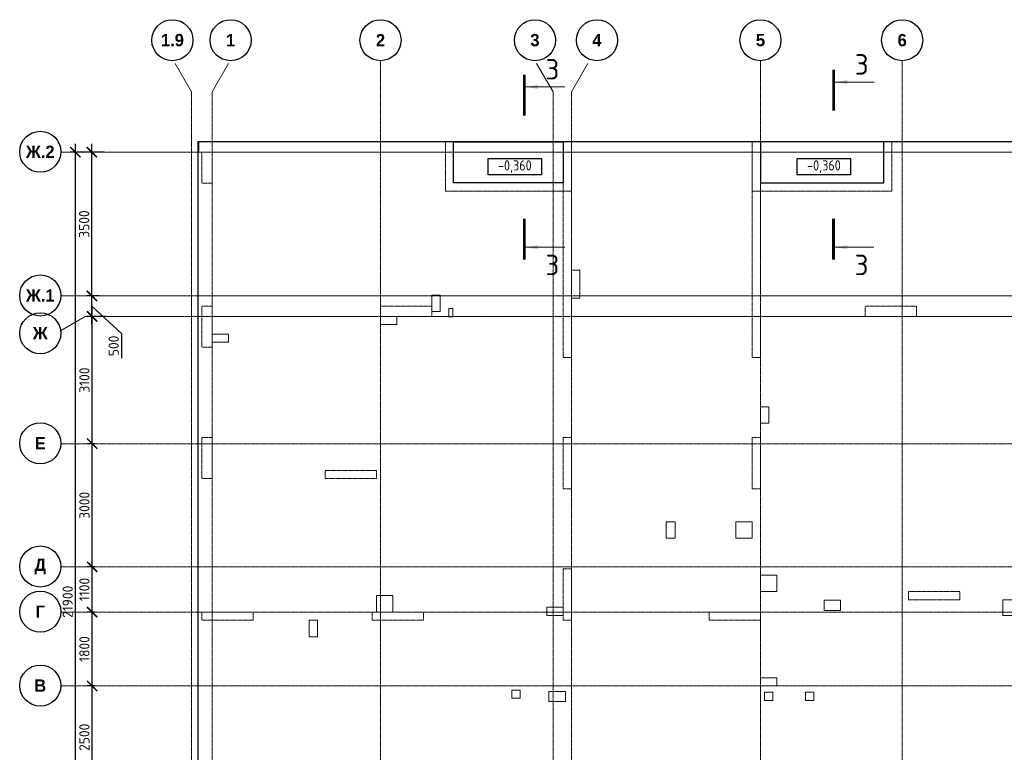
# Model space of a CAD drawing. Header units: millimetres. Extents: x 247266 to 730847, y -636031 to 10052.
# Tile 57 of 256: x 327806 to 351777, y -183367 to -165524. Entities that reach past the tile are written whole.
import ezdxf

# ---------------------------------------------------------------- set-up
doc = ezdxf.new("R2010")
doc.units = ezdxf.units.MM
for name, pattern in [('01 Штриховая _4 мм_', [6, 3.5, -2.5]), ('______5', [1100, 800, -100, 100, -100]), ('HIDDEN2', [4.7625, 3.175, -1.5875]), ('осевая', [50.8, 31.75, -6.35, 6.35, -6.35])]:
    doc.linetypes.add(name, pattern=pattern)
for name, color, linetype, lineweight in [('ВК__отв в полу 1-2 эт', 7, 'Continuous', 25), ('Оси', 7, '______5', 18), ('Перекрытие ж_бетон', 7, 'Continuous', 30), ('СТЕНЫ', 7, 'Continuous', 30), ('Текст_ общее', 7, 'Continuous', 25), ('Узлы', 7, 'Continuous', 0)]:
    doc.layers.add(name, color=color, linetype=linetype, lineweight=lineweight)
doc.layers.add('РАЗМЕРЫ', color=7, linetype='Continuous')
doc.styles.add('Century Gothic', font='GOTHIC.TTF')
doc.styles.add('GOST Common_1', font='GOST_Common.ttf', dxfattribs={"width": 0.9, "height": 250})
doc.styles.add('GOST-2.304_Type-B', font='GOST_Common.ttf')
doc.dimstyles.new('СПДС', dxfattribs={"dimscale": 100, "dimtxt": 2.5, "dimasz": 2.5, "dimexe": 1.25, "dimexo": 0, "dimtad": 1, "dimdec": 0, "dimtxsty": 'GOST-2.304_Type-B', "dimblk": 'ARCHTICK', "dimcen": 2.5, "dimdle": 2, "dimadec": 0, "dimazin": 2, "dimtfac": 0.75, "dimtdec": 0, "dimtmove": 1, "dimatfit": 3, "dimfxl": 1, "dimtolj": 1, "dimarcsym": 1})

# ---------------------------------------------------------------- blocks, each defined once
blk = doc.blocks.new('NSY101')
at = {"color": 0, "linetype": 'ByBlock', "lineweight": -2}
blk.add_circle((0, 0), 50, dxfattribs=at)
blk = doc.blocks.new('_ArchTick')
at = {"color": 0, "linetype": 'ByBlock', "const_width": 0.15}
blk.add_lwpolyline([(-0.5, -0.5), (0.5, 0.5)], dxfattribs=at)
blk = doc.blocks.new('*D2163')
at = {"layer": 'DEFPOINTS', "color": 0, "transparency": 16777216}
for p in [(519913, -205117), (520362, -205117), (520124, -227017)]:
    blk.add_point(p, dxfattribs=at)
at = {"layer": 'РАЗМЕРЫ', "color": 0, "lineweight": -2, "transparency": 16777216}
for p, q in [((519913, -227217), (519913, -204917)), ((520362, -205117), (519788, -205117)), ((520124, -227017), (519788, -227017))]:
    blk.add_line(p, q, dxfattribs=at)
at = {"layer": 'РАЗМЕРЫ', "color": 0, "lineweight": -2, "transparency": 16777216, "xscale": 250, "yscale": 250, "zscale": 250}
for p, rotation in [((519913, -205117), 90), ((519913, -227017), 270)]:
    blk.add_blockref('_ArchTick', p, dxfattribs=dict(at, rotation=rotation))
at = {"layer": 'РАЗМЕРЫ', "color": 0, "transparency": 16777216, "insert": (519726, -216067), "char_height": 250, "attachment_point": 5, "rotation": 90, "style": 'GOST-2.304_Type-B'}
blk.add_mtext('\\A1;21900', dxfattribs=at)
blk = doc.blocks.new('*D2158')
at = {"layer": 'DEFPOINTS', "color": 0, "transparency": 16777216}
for p in [(520321, -218117), (520387, -218117), (520387, -220617)]:
    blk.add_point(p, dxfattribs=at)
at = {"layer": 'РАЗМЕРЫ', "color": 0, "lineweight": -2, "transparency": 16777216}
for p, q in [((520387, -218117), (520196, -218117)), ((520321, -220817), (520321, -217917)), ((520387, -220617), (520196, -220617))]:
    blk.add_line(p, q, dxfattribs=at)
at = {"layer": 'РАЗМЕРЫ', "color": 0, "lineweight": -2, "transparency": 16777216, "xscale": 250, "yscale": 250, "zscale": 250}
for p, rotation in [((520321, -218117), 90), ((520321, -220617), 270)]:
    blk.add_blockref('_ArchTick', p, dxfattribs=dict(at, rotation=rotation))
at = {"layer": 'РАЗМЕРЫ', "color": 0, "transparency": 16777216, "insert": (520133, -219367), "char_height": 250, "attachment_point": 5, "rotation": 90, "style": 'GOST-2.304_Type-B'}
blk.add_mtext('\\A1;2500', dxfattribs=at)
blk = doc.blocks.new('*D2159')
at = {"layer": 'DEFPOINTS', "color": 0, "transparency": 16777216}
for p in [(520321, -216317), (520387, -216317), (520387, -218117)]:
    blk.add_point(p, dxfattribs=at)
at = {"layer": 'РАЗМЕРЫ', "color": 0, "lineweight": -2, "transparency": 16777216}
for p, q in [((520321, -218317), (520321, -216117)), ((520387, -216317), (520196, -216317)), ((520387, -218117), (520196, -218117))]:
    blk.add_line(p, q, dxfattribs=at)
at = {"layer": 'РАЗМЕРЫ', "color": 0, "lineweight": -2, "transparency": 16777216, "xscale": 250, "yscale": 250, "zscale": 250}
for p, rotation in [((520321, -216317), 90), ((520321, -218117), 270)]:
    blk.add_blockref('_ArchTick', p, dxfattribs=dict(at, rotation=rotation))
at = {"layer": 'РАЗМЕРЫ', "color": 0, "transparency": 16777216, "insert": (520133, -217217), "char_height": 250, "attachment_point": 5, "rotation": 90, "style": 'GOST-2.304_Type-B'}
blk.add_mtext('\\A1;1800', dxfattribs=at)
blk = doc.blocks.new('*D2160')
at = {"layer": 'DEFPOINTS', "color": 0, "transparency": 16777216}
for p in [(520321, -215217), (520387, -215217), (520387, -216317)]:
    blk.add_point(p, dxfattribs=at)
at = {"layer": 'РАЗМЕРЫ', "color": 0, "lineweight": -2, "transparency": 16777216}
for p, q in [((520321, -216517), (520321, -215017)), ((520387, -215217), (520196, -215217)), ((520387, -216317), (520196, -216317))]:
    blk.add_line(p, q, dxfattribs=at)
at = {"layer": 'РАЗМЕРЫ', "color": 0, "lineweight": -2, "transparency": 16777216, "xscale": 250, "yscale": 250, "zscale": 250}
for p, rotation in [((520321, -215217), 90), ((520321, -216317), 270)]:
    blk.add_blockref('_ArchTick', p, dxfattribs=dict(at, rotation=rotation))
at = {"layer": 'РАЗМЕРЫ', "color": 0, "transparency": 16777216, "insert": (520133, -215767), "char_height": 250, "attachment_point": 5, "rotation": 90, "style": 'GOST-2.304_Type-B'}
blk.add_mtext('\\A1;1100', dxfattribs=at)
blk = doc.blocks.new('*D2161')
at = {"layer": 'DEFPOINTS', "color": 0, "transparency": 16777216}
for p in [(520321, -212217), (520387, -212217), (520387, -215217)]:
    blk.add_point(p, dxfattribs=at)
at = {"layer": 'РАЗМЕРЫ', "color": 0, "lineweight": -2, "transparency": 16777216}
for p, q in [((520321, -215417), (520321, -212017)), ((520387, -212217), (520196, -212217)), ((520387, -215217), (520196, -215217))]:
    blk.add_line(p, q, dxfattribs=at)
at = {"layer": 'РАЗМЕРЫ', "color": 0, "lineweight": -2, "transparency": 16777216, "xscale": 250, "yscale": 250, "zscale": 250}
for p, rotation in [((520321, -212217), 90), ((520321, -215217), 270)]:
    blk.add_blockref('_ArchTick', p, dxfattribs=dict(at, rotation=rotation))
at = {"layer": 'РАЗМЕРЫ', "color": 0, "transparency": 16777216, "insert": (520133, -213717), "char_height": 250, "attachment_point": 5, "rotation": 90, "style": 'GOST-2.304_Type-B'}
blk.add_mtext('\\A1;3000', dxfattribs=at)
blk = doc.blocks.new('*D2151')
at = {"layer": 'DEFPOINTS', "color": 0, "transparency": 16777216}
for p in [(520321, -209117), (520658, -209117), (520387, -212217)]:
    blk.add_point(p, dxfattribs=at)
at = {"layer": 'РАЗМЕРЫ', "color": 0, "lineweight": -2, "transparency": 16777216}
for p, q in [((520321, -212417), (520321, -208917)), ((520658, -209117), (520196, -209117)), ((520387, -212217), (520196, -212217))]:
    blk.add_line(p, q, dxfattribs=at)
at = {"layer": 'РАЗМЕРЫ', "color": 0, "lineweight": -2, "transparency": 16777216, "xscale": 250, "yscale": 250, "zscale": 250}
for p, rotation in [((520321, -209117), 90), ((520321, -212217), 270)]:
    blk.add_blockref('_ArchTick', p, dxfattribs=dict(at, rotation=rotation))
at = {"layer": 'РАЗМЕРЫ', "color": 0, "transparency": 16777216, "insert": (520133, -210667), "char_height": 250, "attachment_point": 5, "rotation": 90, "style": 'GOST-2.304_Type-B'}
blk.add_mtext('\\A1;3100', dxfattribs=at)
blk = doc.blocks.new('*D2152')
at = {"layer": 'DEFPOINTS', "color": 0, "transparency": 16777216}
for p in [(520316, -208617), (520493, -208617), (520658, -209117)]:
    blk.add_point(p, dxfattribs=at)
at = {"layer": 'РАЗМЕРЫ', "color": 0, "lineweight": -2, "transparency": 16777216}
for p, q in [((520316, -209317), (520316, -208417)), ((520493, -208617), (520191, -208617)), ((520316, -208867), (521033, -209534)), ((520658, -209117), (520191, -209117)), ((521033, -209534), (521033, -210134))]:
    blk.add_line(p, q, dxfattribs=at)
at = {"layer": 'РАЗМЕРЫ', "color": 0, "lineweight": -2, "transparency": 16777216, "xscale": 250, "yscale": 250, "zscale": 250}
for p, rotation in [((520316, -208617), 90), ((520316, -209117), 270)]:
    blk.add_blockref('_ArchTick', p, dxfattribs=dict(at, rotation=rotation))
at = {"layer": 'РАЗМЕРЫ', "color": 0, "transparency": 16777216, "insert": (520845, -209834), "char_height": 250, "attachment_point": 5, "rotation": 90, "style": 'GOST-2.304_Type-B'}
blk.add_mtext('\\A1;500', dxfattribs=at)
blk = doc.blocks.new('*D2164')
at = {"layer": 'DEFPOINTS', "color": 0, "transparency": 16777216}
for p in [(520314, -205117), (520617, -205117), (520493, -208617)]:
    blk.add_point(p, dxfattribs=at)
at = {"layer": 'РАЗМЕРЫ', "color": 0, "lineweight": -2, "transparency": 16777216}
for p, q in [((520314, -208817), (520314, -204917)), ((520617, -205117), (520189, -205117)), ((520493, -208617), (520189, -208617))]:
    blk.add_line(p, q, dxfattribs=at)
at = {"layer": 'РАЗМЕРЫ', "color": 0, "lineweight": -2, "transparency": 16777216, "xscale": 250, "yscale": 250, "zscale": 250}
for p, rotation in [((520314, -205117), 90), ((520314, -208617), 270)]:
    blk.add_blockref('_ArchTick', p, dxfattribs=dict(at, rotation=rotation))
at = {"layer": 'РАЗМЕРЫ', "color": 0, "transparency": 16777216, "insert": (520127, -206867), "char_height": 250, "attachment_point": 5, "rotation": 90, "style": 'GOST-2.304_Type-B'}
blk.add_mtext('\\A1;3500', dxfattribs=at)
blk = doc.blocks.new('стены  тп')
at = {"layer": 'СТЕНЫ', "color": 251, "linetype": '01 Штриховая _4 мм_', "lineweight": 0, "true_color": 0x636466}
for p, q in [((589762, -316376, 3100), (542387, -316376, 3100)), ((542387, -316626, 3100), (542387, -316376, 3100)), ((542387, -316626, 3100), (542462, -316626, 3100)), ((542462, -316626, 3100), (542462, -317376, 3100)), ((542712, -317376, 3100), (542712, -316626, 3100)), ((542712, -316626, 3100), (569512, -316626, 3100)), ((551262, -316626, 3100), (551262, -321626, 3100)), ((551462, -321626, 3100), (551462, -316626, 3100)), ((555862, -316626, 3100), (555862, -321626, 3100)), ((556062, -321626, 3100), (556062, -316626, 3100)), ((542462, -317376, 3100), (542712, -317376, 3100)), ((542712, -320376, 3100), (542462, -320376, 3100)), ((542462, -320376, 3100), (542462, -321376, 3100)), ((542712, -321376, 3100), (542712, -320376, 3100)), ((548062, -320376, 3100), (546812, -320376, 3100)), ((546812, -320376, 3100), (546812, -320626, 3100)), ((548062, -320626, 3100), (548062, -320376, 3100)), ((559142, -320376, 3100), (558612, -320376, 3100)), ((558612, -320376, 3100), (558612, -320626, 3100)), ((559262, -320376, 3100), (559142, -320376, 3100)), ((559862, -320376, 3100), (559262, -320376, 3100)), ((559862, -320626, 3100), (559862, -320376, 3100)), ((546812, -320626, 3100), (548062, -320626, 3100)), ((558612, -320626, 3100), (559662, -320626, 3100)), ((559662, -320626, 3100), (559782, -320626, 3100)), ((559782, -320626, 3100), (559862, -320626, 3100)), ((542462, -321376, 3100), (542712, -321376, 3100)), ((551262, -321626, 3100), (551462, -321626, 3100)), ((555862, -321626, 3100), (556062, -321626, 3100)), ((542712, -323576, 3100), (542462, -323576, 3100)), ((542462, -323576, 3100), (542462, -324576, 3100)), ((542712, -324576, 3100), (542712, -323576, 3100)), ((551262, -323576, 3100), (551262, -324826, 3100)), ((551462, -323576, 3100), (551262, -323576, 3100)), ((551462, -324826, 3100), (551462, -323576, 3100)), ((555982, -323576, 3100), (555862, -323576, 3100)), ((555862, -323576, 3100), (555862, -324826, 3100)), ((556062, -323576, 3100), (555982, -323576, 3100)), ((556062, -324206, 3100), (556062, -323576, 3100)), ((556062, -324326, 3100), (556062, -324206, 3100)), ((556062, -324826, 3100), (556062, -324326, 3100)), ((546712, -324376, 3100), (545462, -324376, 3100)), ((545462, -324376, 3100), (545462, -324576, 3100)), ((546712, -324576, 3100), (546712, -324376, 3100)), ((542462, -324576, 3100), (542712, -324576, 3100)), ((545462, -324576, 3100), (546712, -324576, 3100)), ((551262, -324826, 3100), (551462, -324826, 3100)), ((555862, -324826, 3100), (555982, -324826, 3100)), ((555982, -324826, 3100), (556062, -324826, 3100)), ((551262, -326776, 3100), (551262, -328026, 3100)), ((551462, -326776, 3100), (551262, -326776, 3100)), ((551462, -328026, 3100), (551462, -326776, 3100)), ((560912, -327326, 3100), (559662, -327326, 3100)), ((559662, -327326, 3100), (559662, -327526, 3100)), ((560912, -327526, 3100), (560912, -327326, 3100)), ((559662, -327526, 3100), (560912, -327526, 3100)), ((543712, -327826, 3100), (542462, -327826, 3100)), ((542462, -327826, 3100), (542462, -328026, 3100)), ((543712, -328026, 3100), (543712, -327826, 3100)), ((547862, -327826, 3100), (546612, -327826, 3100)), ((546612, -327826, 3100), (546612, -328026, 3100)), ((547862, -328026, 3100), (547862, -327826, 3100)), ((555862, -327826, 3100), (554812, -327826, 3100)), ((554812, -327826, 3100), (554812, -328026, 3100)), ((555982, -327826, 3100), (555862, -327826, 3100)), ((556062, -327826, 3100), (555982, -327826, 3100)), ((556062, -328026, 3100), (556062, -327826, 3100)), ((542462, -328026, 3100), (543712, -328026, 3100)), ((546612, -328026, 3100), (547862, -328026, 3100)), ((551262, -328026, 3100), (551462, -328026, 3100)), ((554812, -328026, 3100), (555862, -328026, 3100)), ((555862, -328026, 3100), (555982, -328026, 3100)), ((555982, -328026, 3100), (556062, -328026, 3100))]:
    blk.add_line(p, q, dxfattribs=at)
at = {"layer": 'СТЕНЫ', "color": 251, "linetype": '01 Штриховая _4 мм_', "lineweight": 0, "true_color": 0x636466, "transparency": 33554687}
for p, q in [((551262, -320376, 3100), (551262, -321626, 3100)), ((551462, -320446, 3100), (551462, -320376, 3100)), ((551462, -320376, 3100), (551462, -320446, 3100)), ((551462, -321626, 3100), (551462, -320446, 3100)), ((555862, -320376, 3100), (555862, -321626, 3100)), ((556062, -321626, 3100), (556062, -320376, 3100)), ((551262, -321626, 3100), (551382, -321626, 3100)), ((551382, -321626, 3100), (551462, -321626, 3100)), ((555862, -321626, 3100), (556062, -321626, 3100)), ((556062, -321626, 3100), (555862, -321626, 3100))]:
    blk.add_line(p, q, dxfattribs=at)
at = {"layer": 'СТЕНЫ', "color": 251, "linetype": '01 Штриховая _4 мм_', "lineweight": 0, "true_color": 0x636466, "elevation": 3100}
blk.add_lwpolyline([(551462, -316626), (551262, -316626), (551262, -321626), (551462, -321626)], close=True, dxfattribs=at)
blk = doc.blocks.new('отверстия новые')
at = {"layer": 'ВК__отв в полу 1-2 эт', "color": 5, "lineweight": 0}
for points in [[(684344, -395092), (684144, -395092), (684144, -394412), (684344, -394412)], [(684344, -395092), (684144, -395092), (684144, -394412), (684344, -394412)], [(680744, -395420), (680944, -395420), (680944, -395019), (680744, -395019)], [(675794, -395970), (675794, -396170), (675394, -396170), (675394, -395970)], [(675794, -395970), (675794, -396170), (675394, -396170), (675394, -395970)], [(686664, -400540), (686444, -400540), (686444, -400940), (686664, -400940)], [(686664, -400540), (686444, -400540), (686444, -400940), (686664, -400940)], [(688544, -400540), (688144, -400540), (688144, -400940), (688544, -400940)], [(688544, -400540), (688144, -400540), (688144, -400940), (688544, -400940)], [(689144, -401840), (689144, -402240), (688744, -402240), (688744, -401840)], [(689144, -401840), (689144, -402240), (688744, -402240), (688744, -401840)], [(679394, -402340), (679794, -402340), (679794, -402740), (679394, -402740)], [(679394, -402340), (679794, -402340), (679794, -402740), (679394, -402740)], [(683544, -402620), (683544, -402820), (683944, -402820), (683944, -402620)], [(683544, -402620), (683544, -402820), (683944, -402820), (683944, -402620)], [(677756, -403340), (677956, -403340), (677956, -402940), (677756, -402940)], [(677756, -403340), (677956, -403340), (677956, -402940), (677756, -402940)], [(689144, -404340), (689144, -404540), (688744, -404540), (688744, -404340)], [(689144, -404340), (689144, -404540), (688744, -404540), (688744, -404340)]]:
    blk.add_lwpolyline(points, close=True, dxfattribs=at)
at = {"layer": 'ВК__отв в полу 1-2 эт', "color": 5, "lineweight": 0, "ltscale": 100}
for points in [[(679494, -395740), (679494, -395740), (679494, -395540), (679494, -395540)], [(679894, -395740), (679494, -395740), (679494, -395540), (679894, -395540)], [(679494, -395740), (679494, -395740), (679494, -395540), (679494, -395540)], [(679894, -395740), (679494, -395740), (679494, -395540), (679894, -395540)], [(688944, -397740), (688944, -398140), (688744, -398140), (688744, -397740)], [(688944, -397740), (688944, -397740), (688744, -397740), (688744, -397740)], [(688944, -397740), (688944, -398140), (688744, -398140), (688744, -397740)], [(688944, -397740), (688944, -397740), (688744, -397740), (688744, -397740)], [(682894, -404640), (682894, -404840), (682694, -404840), (682694, -404640)], [(682894, -404640), (682894, -404840), (682694, -404840), (682694, -404640)], [(689044, -404890), (688844, -404890), (688844, -404690), (689044, -404690)], [(689044, -404890), (688844, -404890), (688844, -404690), (689044, -404690)], [(690044, -404890), (689844, -404890), (689844, -404690), (690044, -404690)], [(690044, -404890), (689844, -404890), (689844, -404690), (690044, -404690)]]:
    blk.add_lwpolyline(points, close=True, dxfattribs=at)
at = {"layer": 'ВК__отв в полу 1-2 эт', "color": 5, "lineweight": 0, "elevation": 4500}
blk.add_lwpolyline([(694644, -402820), (694644, -402440), (695044, -402440), (695044, -402820)], close=True, dxfattribs=at)
blk.add_lwpolyline([(694644, -402820), (694644, -402440), (695044, -402440), (695044, -402820)], close=True, dxfattribs=at)
blk = doc.blocks.new('отвестия ов')
at = {"color": 3, "lineweight": 0}
for points in [[(4357295, -1445463), (4357195, -1445463), (4357195, -1445263), (4357295, -1445263)], [(4357195, -1445263), (4357295, -1445263), (4357295, -1445463), (4357195, -1445463)], [(4366735, -1452614), (4366334, -1452614), (4366334, -1452363), (4366735, -1452363)], [(4360035, -1454834), (4359635, -1454834), (4359635, -1454584), (4360035, -1454584)]]:
    blk.add_lwpolyline(points, close=True, dxfattribs=at)
blk = doc.blocks.new('оси плит')
at = {"layer": 'Оси', "color": 16, "linetype": '______5', "lineweight": 0, "transparency": 33554687}
for p, q in [((522742.3, -203649.6), (522306.1, -202894.1)), ((523242.3, -203649.6), (523678.4, -202894.1)), ((531542.3, -203649.6), (531106.1, -202894.1)), ((531992.3, -203649.6), (532428.4, -202894.1)), ((520148.3, -209117.4), (519532.8, -209472.8))]:
    blk.add_line(p, q, dxfattribs=at)
at = {"layer": 'Оси', "color": 16, "linetype": 'осевая', "lineweight": 0, "transparency": 33554687}
for p, q in [((527342.3, -202894.1), (527342.3, -231285.8)), ((536592.3, -202894.1), (536592.3, -231285.8)), ((540042.3, -202894.1), (540042.3, -231285.8)), ((522742.3, -203649.6), (522742.3, -230530.3)), ((523242.3, -203649.6), (523242.3, -230530.3)), ((531542.3, -203649.6), (531542.3, -230530.3)), ((531992.3, -203649.6), (531992.3, -230530.3)), ((519570.9, -205117.4), (573160.2, -205117.4)), ((519570.9, -208617.4), (573160.2, -208617.4)), ((520148.3, -209117.4), (572483.7, -209117.4)), ((519570.9, -212217.4), (573160.2, -212217.4)), ((519570.9, -215217.4), (573160.2, -215217.4)), ((519570.9, -216317.4), (573160.2, -216317.4)), ((519570.9, -218117.4), (573160.2, -218117.4))]:
    blk.add_line(p, q, dxfattribs=at)
at = {"layer": 'Оси', "color": 16, "linetype": 'Continuous', "lineweight": 25, "transparency": 33554687, "xscale": 9.999999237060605, "yscale": 9.999999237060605, "zscale": 9.999999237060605}
for p in [(522276.1, -202389.9), (523691.7, -202390), (527341.7, -202390), (531101.7, -202390), (532611.7, -202390), (536591.7, -202390), (540041.7, -202390), (519057.3, -205107.3), (519057.3, -208607.3), (519057.3, -209527.3), (519057.3, -212207.3), (519057.3, -215207.3), (519057.3, -216307.3), (519057.3, -218107.3)]:
    blk.add_blockref('NSY101', p, dxfattribs=at)
at = {"layer": 'Оси', "color": 16, "linetype": 'Continuous', "lineweight": 25, "transparency": 33554687, "char_height": 300, "attachment_point": 5, "style": 'Century Gothic'}
for s, insert, width in [('\\A1;{\\fCentury Gothic|i0|b1;\\H300.000000;\\W1.000000;\\C16;1.9}\\P', (522276.1, -202389.9), 735), ('\\A1;{\\fCentury Gothic|i0|b1;\\H300.000000;\\W1.000000;\\C16;1}\\P', (523691.7, -202390), 385), ('\\A1;{\\fCentury Gothic|i0|b1;\\H300.000000;\\W1.000000;\\C16;2}\\P', (527341.7, -202390), 385), ('\\A1;{\\fCentury Gothic|i0|b1;\\H300.000000;\\W1.000000;\\C16;3}\\P', (531101.7, -202390), 385), ('\\A1;{\\fCentury Gothic|i0|b1;\\H300.000000;\\W1.000000;\\C16;4}\\P', (532611.7, -202390), 385), ('\\A1;{\\fCentury Gothic|i0|b1;\\H300.000000;\\W1.000000;\\C16;5}\\P', (536591.7, -202390), 385), ('\\A1;{\\fCentury Gothic|i0|b1;\\H300.000000;\\W1.000000;\\C16;6}\\P', (540041.7, -202390), 385), ('\\A1;{\\fCentury Gothic|i0|b1;\\H300.000000;\\W1.000000;\\C16;Ж.2}\\P', (519057.3, -205107.3), 890), ('\\A1;{\\fCentury Gothic|i0|b1;\\H300.000000;\\W1.000000;\\C16;Ж.1}\\P', (519057.3, -208607.3), 890), ('\\A1;{\\fCentury Gothic|i0|b1;\\H300.000000;\\W1.000000;\\C16;Ж}\\P', (519057.3, -209527.3), 540), ('\\A1;{\\fCentury Gothic|i0|b1;\\H300.000000;\\W1.000000;\\C16;Е}\\P', (519057.3, -212207.3), 365), ('\\A1;{\\fCentury Gothic|i0|b1;\\H300.000000;\\W1.000000;\\C16;Д}\\P', (519057.3, -215207.3), 470), ('\\A1;{\\fCentury Gothic|i0|b1;\\H300.000000;\\W1.000000;\\C16;Г}\\P', (519057.3, -216307.3), 345), ('\\A1;{\\fCentury Gothic|i0|b1;\\H300.000000;\\W1.000000;\\C16;В}\\P', (519057.3, -218107.3), 390)]:
    blk.add_mtext(s, dxfattribs=dict(at, insert=insert, width=width))
at = {"layer": 'РАЗМЕРЫ', "color": 1}
for base, p1, p2, picture, middle in [((519913.3, -205117.4), (520124.5, -227017.4), (520361.6, -205117.4), '*D2163', (519725.8, -216067.4)), ((520314.4, -205117.4), (520493.2, -208617.4), (520617.3, -205117.4), '*D2164', (520126.9, -206867.4)), ((520321, -209117.4), (520387.4, -212217.4), (520658.2, -209117.4), '*D2151', (520133.5, -210667.4)), ((520321, -212217.4), (520387.4, -215217.4), (520387.4, -212217.4), '*D2161', (520133.5, -213717.4)), ((520321, -215217.4), (520387.4, -216317.4), (520387.4, -215217.4), '*D2160', (520133.5, -215767.4)), ((520321, -216317.4), (520387.4, -218117.4), (520387.4, -216317.4), '*D2159', (520133.5, -217217.4)), ((520321, -218117.4), (520387.4, -220617.4), (520387.4, -218117.4), '*D2158', (520133.5, -219367.4))]:
    dim = blk.add_linear_dim(base=base, p1=p1, p2=p2, angle=90, dimstyle='СПДС', dxfattribs=at)
    dim.commit()
    dim.dimension.update_dxf_attribs({"geometry": picture, "text_midpoint": middle})
dim = blk.add_linear_dim(base=(520315.6, -208617.4), p1=(520658.2, -209117.4), p2=(520493.2, -208617.4), angle=90, dimstyle='СПДС', dxfattribs=at)
dim.commit()
dim.dimension.update_dxf_attribs({"geometry": '*D2152', "text_midpoint": (521033, -209596.4), "dimtype": 128})

msp = doc.modelspace()

# ---------------------------------------------------------------- linework, layer by layer
at = {"layer": 'Перекрытие ж_бетон'}
msp.add_lwpolyline([(332141.22, -190801.7), (332141.22, -190801.7), (379541.22, -190801.7), (379541.22, -168501.7), (332141.22, -168501.7), (332141.22, -190801.7)], dxfattribs=at)
at = {"layer": 'Перекрытие ж_бетон', "linetype": 'HIDDEN2', "lineweight": 0}
for points in [[(341241.22, -168501.7), (341241.22, -169701.7), (338171.46, -169701.7), (338171.46, -168501.7)], [(345641.22, -168501.7), (345641.22, -169701.7), (349041.22, -169701.7), (349041.22, -168501.7)]]:
    msp.add_lwpolyline(points, dxfattribs=at)
at = {"layer": 'Перекрытие ж_бетон'}
for points in [[(338371.46, -168501.7), (341041.22, -168501.7), (341041.22, -169501.7), (338371.46, -169501.7)], [(345841.22, -169501.7), (348841.22, -169501.7), (348841.22, -168501.7), (345841.22, -168501.7)]]:
    msp.add_lwpolyline(points, close=True, dxfattribs=at)
at = {"layer": 'Текст_ общее', "lineweight": 30}
for points in [[(339210.51, -168902.05), (340510.51, -168902.05), (340510.51, -169302.05), (339210.51, -169302.05)], [(346736.29, -168902.05), (348036.29, -168902.05), (348036.29, -169302.05), (346736.29, -169302.05)]]:
    msp.add_lwpolyline(points, close=True, dxfattribs=at)
at = {"layer": 'Узлы', "linetype": 'Continuous', "lineweight": 0}
for p, q in [((347656.77, -167043.04, 3100), (348606.77, -167043.04, 3100)), ((340126.41, -167162.33, 3100), (341076.41, -167162.33, 3100)), ((340126.41, -171066.67, 3100), (341076.41, -171066.67, 3100)), ((347652.18, -171066.67, 3100), (348602.18, -171066.67, 3100))]:
    msp.add_line(p, q, dxfattribs=at)
at = {"layer": 'Узлы', "linetype": 'Continuous', "lineweight": 0, "const_width": 70, "elevation": 3100}
for points in [[(340091.41, -166862.33), (340091.41, -167862.33)], [(347621.77, -166743.04), (347621.77, -167743.04)], [(340091.41, -171366.67), (340091.41, -170366.67)], [(347617.18, -171366.67), (347617.18, -170366.67)]]:
    msp.add_lwpolyline(points, dxfattribs=at)
at = {"layer": 'Узлы', "linetype": 'Continuous', "lineweight": 0}
for points in [[(347656.77, -167043.04, 3100), (347957.22, -167093.32, 3100), (347957.22, -166992.76, 3100)], [(340126.41, -167162.33, 3100), (340426.86, -167212.61, 3100), (340426.86, -167112.05, 3100)], [(340126.41, -171066.67, 3100), (340426.86, -171116.95, 3100), (340426.86, -171016.39, 3100)], [(347652.18, -171066.67, 3100), (347952.63, -171116.95, 3100), (347952.63, -171016.39, 3100)]]:
    msp.add_solid(points, dxfattribs=at)

# ---------------------------------------------------------------- block references
at = {"layer": 'РАЗМЕРЫ'}
msp.add_blockref('оси плит', (-190750.96, 36365.71), dxfattribs=at)
at = {"layer": 'РАЗМЕРЫ', "lineweight": 20}
msp.add_blockref('отвестия ов', (-4018943.34, 1272701.77), dxfattribs=at)

# ---------------------------------------------------------------- texts
at = {"layer": 'Узлы', "linetype": 'Continuous', "lineweight": 0, "char_height": 500, "attachment_point": 5, "style": 'GOST-2.304_Type-B'}
for insert in [(348306.77, -166613.04, 3100), (340776.41, -166732.33, 3100), (340776.41, -171496.67, 3100), (348302.18, -171496.67, 3100)]:
    msp.add_mtext_dynamic_manual_height_columns('3', width=723.8798, gutter_width=25, heights=[0], dxfattribs=dict(at, insert=insert))

# ---------------------------------------------------------------- next in the draw order: texts
at = {"layer": 'Текст_ общее', "char_height": 250, "width": 1056.5233, "attachment_point": 5, "style": 'GOST Common_1', "bg_fill": 3, "box_fill_scale": 1, "bg_fill_color": 256, "bg_fill_transparency": 0}
for insert in [(339860.51, -169102.05), (347386.29, -169102.05)]:
    msp.add_mtext('-0,360', dxfattribs=dict(at, insert=insert))

# ---------------------------------------------------------------- next in the draw order: block references
at = {"layer": 'РАЗМЕРЫ'}
for name, p in [('стены  тп', (-210221.07, 147874.06, -3100)), ('отверстия новые', (-342902.78, 222788.14))]:
    msp.add_blockref(name, p, dxfattribs=at)

doc.saveas('drawing.dxf')
